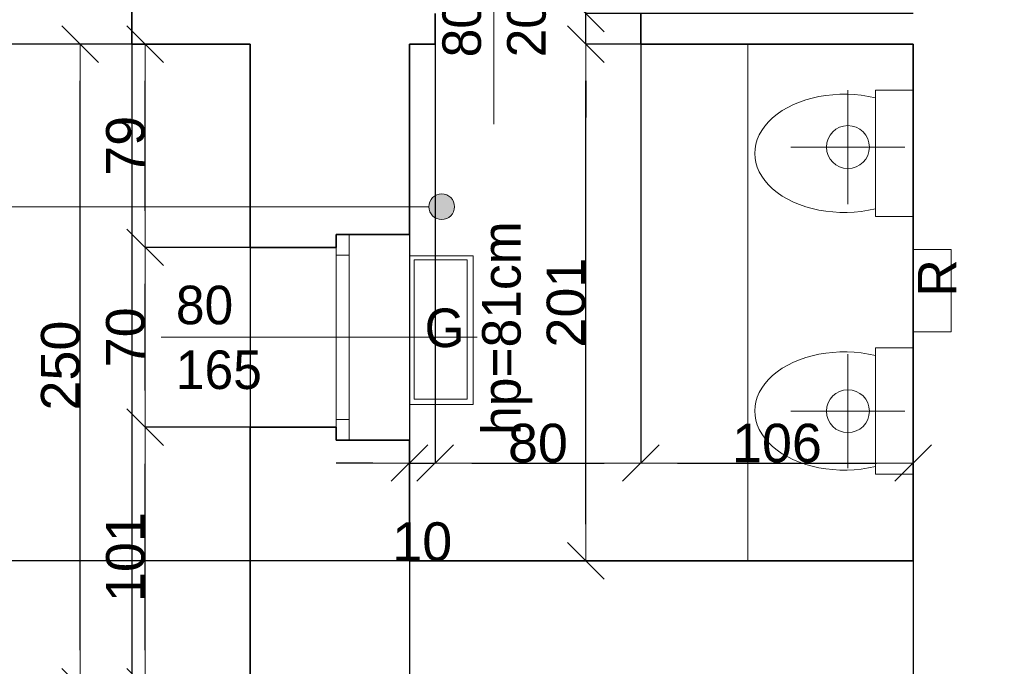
# Model space of a CAD drawing. Header units: metres. Extents: x 7506757 to 756746378, y 5735207 to 582114514.
# Tile 184 of 256: x 7548657 to 7552488, y 5888696 to 5891211. Entities that reach past the tile are written whole.
import ezdxf

# ---------------------------------------------------------------- set-up
doc = ezdxf.new("R2010")
doc.units = ezdxf.units.M
doc.header["$MEASUREMENT"] = 0
doc.header["$PDMODE"] = 2
doc.layers.get('0').update_dxf_attribs({"color": 250, "linetype": 'CONTINUOUS', "lineweight": 100, "plot": 0})
doc.layers.get('Defpoints').update_dxf_attribs({"linetype": 'CONTINUOUS'})
for name, color, linetype, lineweight in [('ELEKTRYKA141', 7, 'CONTINUOUS', 0), ('m_kominy1', 7, 'CONTINUOUS', 13), ('m_kominy100', 51, 'CONTINUOUS', 13), ('M_OCIANA6', 5, 'CONTINUOUS', 35), ('m_ociany1', 7, 'CONTINUOUS', 13), ('M_OPISY1', 7, 'CONTINUOUS', 13), ('M_OPISY141', 7, 'CONTINUOUS', 0), ('m_umeblowanie1', 7, 'CONTINUOUS', 13), ('opis1', 7, 'CONTINUOUS', 13), ('opis95', 2, 'CONTINUOUS', 25)]:
    doc.layers.add(name, color=color, linetype=linetype, lineweight=lineweight)
doc.layers.add('M_OPISY', color=7, linetype='CONTINUOUS')
doc.layers.add('PWYMIAR', color=7, linetype='CONTINUOUS')
doc.styles.add('GENERATED_STYLE_1', font='arial.ttf')
doc.styles.add('GENERATED_STYLE_2', font='txt')
doc.dimstyles.new('GENERATED_STYLE__1', dxfattribs={"dimtxt": 150, "dimasz": 142.5, "dimexe": 0.18, "dimexo": 0, "dimgap": 0.09, "dimtad": 1, "dimdec": 0, "dimlfac": 0.1, "dimzin": 0, "dimdsep": 46, "dimtxsty": 'GENERATED_STYLE_1', "dimblk": 'ARROWHEAD_6', "dimblk1": 'ARROWHEAD_6', "dimblk2": 'ARROWHEAD_6', "dimcen": 0.09, "dimclrd": 251, "dimclre": 251, "dimclrt": 7, "dimazin": 0, "dimtfac": 1, "dimtdec": 4, "dimtmove": 0, "dimatfit": 3, "dimfxl": 0, "dimtolj": 1, "dimtzin": 0, "dimarcsym": 0})
doc.dimstyles.new('GENERATED_STYLE__2', dxfattribs={"dimtxt": 150, "dimasz": 142.5, "dimexe": 0.18, "dimexo": 0, "dimgap": 0.09, "dimtad": 1, "dimtih": 1, "dimtoh": 1, "dimdec": 0, "dimlfac": 0.1, "dimzin": 0, "dimdsep": 46, "dimtxsty": 'GENERATED_STYLE_1', "dimblk": 'ARROWHEAD_6', "dimblk1": 'ARROWHEAD_6', "dimblk2": 'ARROWHEAD_6', "dimcen": 0.09, "dimclrd": 251, "dimclre": 251, "dimclrt": 7, "dimazin": 0, "dimtfac": 1, "dimtdec": 4, "dimtmove": 0, "dimatfit": 3, "dimfxl": 0, "dimtolj": 1, "dimtzin": 0, "dimarcsym": 0})
doc.dimstyles.new('GENERATED_STYLE__4', dxfattribs={"dimtxt": 150, "dimasz": 142.5, "dimexe": 0.18, "dimexo": 0, "dimgap": 0.09, "dimtad": 1, "dimtih": 1, "dimtoh": 1, "dimdec": 0, "dimlfac": 0.1, "dimzin": 0, "dimdsep": 46, "dimtxsty": 'GENERATED_STYLE_1', "dimblk": 'ARROWHEAD_6', "dimblk1": 'ARROWHEAD_6', "dimblk2": 'ARROWHEAD_6', "dimcen": 0.09, "dimclrd": 251, "dimclre": 251, "dimclrt": 7, "dimazin": 0, "dimtfac": 1, "dimtdec": 4, "dimtmove": 2, "dimatfit": 3, "dimfxl": 0, "dimtolj": 1, "dimtzin": 0, "dimarcsym": 0})

# ---------------------------------------------------------------- blocks, each defined once
blk = doc.blocks.new('Linia_108', base_point=(607123.4, 339504.4))
at = {"layer": 'M_OPISY1', "linetype": 'Continuous'}
blk.add_hatch(color=256, dxfattribs=at).paths.add_polyline_path([(609220.5, 339504.4), (609216.7, 339523.5), (609205.9, 339539.7), (609189.7, 339550.6), (609170.5, 339554.4), (609151.4, 339550.6), (609135.2, 339539.7), (609124.3, 339523.5), (609120.5, 339504.4), (609124.3, 339485.3), (609135.2, 339469), (609151.4, 339458.2), (609170.5, 339454.4), (609189.7, 339458.2), (609205.9, 339469), (609216.7, 339485.3)], flags=0)
blk.add_circle((609170.5, 339504.4), 50, dxfattribs=at)
at = {"layer": 'M_OPISY141', "linetype": 'Continuous'}
blk.add_line((607123.4, 339504.4), (609120.5, 339504.4), dxfattribs=at)
blk = doc.blocks.new('ARROWHEAD_6')
at = {"color": 0, "linetype": 'Continuous', "lineweight": 0}
for p, q in [((-0.5, -0.5), (0.5, 0.5)), ((0, 0), (-1, 0))]:
    blk.add_line(p, q, dxfattribs=at)
blk = doc.blocks.new('*D5135')
at = {"layer": 'Defpoints', "color": 0, "linetype": 'Continuous', "transparency": 16777216}
for p in [(7550173.4, 5891115.6), (7550273.4, 5891115.6), (7550273.4, 5889486.6)]:
    blk.add_point(p, dxfattribs=at)
at = {"layer": 'PWYMIAR', "color": 251, "linetype": 'Continuous', "lineweight": -2, "transparency": 16777216}
for p, q in [((7550173.4, 5891115.6), (7550173.4, 5889486.4)), ((7550273.4, 5891115.6), (7550273.4, 5889486.4)), ((7550030.9, 5889486.6), (7549888.4, 5889486.6)), ((7550173.4, 5889486.6), (7550273.4, 5889486.6)), ((7550415.9, 5889486.6), (7550558.4, 5889486.6))]:
    blk.add_line(p, q, dxfattribs=at)
at = {"layer": 'PWYMIAR', "color": 251, "linetype": 'Continuous', "lineweight": -2, "transparency": 16777216, "xscale": 142.5, "yscale": 142.5, "zscale": 142.5}
blk.add_blockref('ARROWHEAD_6', (7550173.4, 5889486.6), dxfattribs=at)
at = {"layer": 'PWYMIAR', "color": 251, "linetype": 'Continuous', "lineweight": -2, "transparency": 16777216, "xscale": 142.5, "yscale": 142.5, "zscale": 142.5, "rotation": 180}
blk.add_blockref('ARROWHEAD_6', (7550273.4, 5889486.6), dxfattribs=at)
at = {"layer": 'PWYMIAR', "color": 7, "linetype": 'Continuous', "lineweight": 13, "transparency": 16777216, "insert": (7550223.4, 5889180), "char_height": 150, "attachment_point": 5, "style": 'GENERATED_STYLE_1'}
blk.add_mtext('\\A1;10', dxfattribs=at)
blk = doc.blocks.new('*D5136')
at = {"layer": 'Defpoints', "color": 0, "linetype": 'Continuous', "transparency": 16777216}
for p in [(7550273.4, 5891115.6), (7551073.4, 5891115.6), (7551073.4, 5889486.6)]:
    blk.add_point(p, dxfattribs=at)
at = {"layer": 'PWYMIAR', "color": 251, "linetype": 'Continuous', "lineweight": -2, "transparency": 16777216}
for p, q in [((7550273.4, 5891115.6), (7550273.4, 5889486.4)), ((7551073.4, 5891115.6), (7551073.4, 5889486.4)), ((7550415.9, 5889486.6), (7550930.9, 5889486.6))]:
    blk.add_line(p, q, dxfattribs=at)
at = {"layer": 'PWYMIAR', "color": 251, "linetype": 'Continuous', "lineweight": -2, "transparency": 16777216, "xscale": 142.5, "yscale": 142.5, "zscale": 142.5, "rotation": 180}
blk.add_blockref('ARROWHEAD_6', (7550273.4, 5889486.6), dxfattribs=at)
at = {"layer": 'PWYMIAR', "color": 251, "linetype": 'Continuous', "lineweight": -2, "transparency": 16777216, "xscale": 142.5, "yscale": 142.5, "zscale": 142.5}
blk.add_blockref('ARROWHEAD_6', (7551073.4, 5889486.6), dxfattribs=at)
at = {"layer": 'PWYMIAR', "color": 7, "linetype": 'Continuous', "lineweight": 13, "transparency": 16777216, "insert": (7550673.4, 5889563.3), "char_height": 150, "attachment_point": 5, "style": 'GENERATED_STYLE_1'}
blk.add_mtext('\\A1;80', dxfattribs=at)
blk = doc.blocks.new('*D5137')
at = {"layer": 'Defpoints', "color": 0, "linetype": 'Continuous', "transparency": 16777216}
for p in [(7551073.4, 5891115.6), (7552133.4, 5891115.6), (7552133.4, 5889486.6)]:
    blk.add_point(p, dxfattribs=at)
at = {"layer": 'PWYMIAR', "color": 251, "linetype": 'Continuous', "lineweight": -2, "transparency": 16777216}
for p, q in [((7551073.4, 5891115.6), (7551073.4, 5889486.4)), ((7552133.4, 5891115.6), (7552133.4, 5889486.4)), ((7551215.9, 5889486.6), (7551990.9, 5889486.6))]:
    blk.add_line(p, q, dxfattribs=at)
at = {"layer": 'PWYMIAR', "color": 251, "linetype": 'Continuous', "lineweight": -2, "transparency": 16777216, "xscale": 142.5, "yscale": 142.5, "zscale": 142.5, "rotation": 180}
blk.add_blockref('ARROWHEAD_6', (7551073.4, 5889486.6), dxfattribs=at)
at = {"layer": 'PWYMIAR', "color": 251, "linetype": 'Continuous', "lineweight": -2, "transparency": 16777216, "xscale": 142.5, "yscale": 142.5, "zscale": 142.5}
blk.add_blockref('ARROWHEAD_6', (7552133.4, 5889486.6), dxfattribs=at)
at = {"layer": 'PWYMIAR', "color": 7, "linetype": 'Continuous', "lineweight": 13, "transparency": 16777216, "insert": (7551603.4, 5889563.3), "char_height": 150, "attachment_point": 5, "style": 'GENERATED_STYLE_1'}
blk.add_mtext('\\A1;106', dxfattribs=at)
blk = doc.blocks.new('*D5242')
at = {"layer": 'Defpoints', "color": 0, "linetype": 'Continuous', "transparency": 16777216}
for p in [(7550860.1, 5891115.6), (7552133.4, 5891115.6), (7552133.4, 5889105.6)]:
    blk.add_point(p, dxfattribs=at)
at = {"layer": 'PWYMIAR', "color": 251, "linetype": 'Continuous', "lineweight": -2, "transparency": 16777216}
for p, q in [((7552133.4, 5891115.6), (7550860, 5891115.6)), ((7550860.1, 5889248.1), (7550860.1, 5890973.1)), ((7552133.4, 5889105.6), (7550860, 5889105.6))]:
    blk.add_line(p, q, dxfattribs=at)
at = {"layer": 'PWYMIAR', "color": 251, "linetype": 'Continuous', "lineweight": -2, "transparency": 16777216, "xscale": 142.5, "yscale": 142.5, "zscale": 142.5}
for p, rotation in [((7550860.1, 5891115.6), 90), ((7550860.1, 5889105.6), 270)]:
    blk.add_blockref('ARROWHEAD_6', p, dxfattribs=dict(at, rotation=rotation))
at = {"layer": 'PWYMIAR', "color": 7, "linetype": 'Continuous', "lineweight": 13, "transparency": 16777216, "insert": (7550783.5, 5890110.6), "char_height": 150, "attachment_point": 5, "rotation": 90, "style": 'GENERATED_STYLE_1'}
blk.add_mtext('\\A1;201', dxfattribs=at)
blk = doc.blocks.new('*D5243')
at = {"layer": 'Defpoints', "color": 0, "linetype": 'Continuous', "transparency": 16777216}
for p in [(7550860.1, 5891235.6), (7552133.4, 5891235.6), (7552133.4, 5891115.6)]:
    blk.add_point(p, dxfattribs=at)
at = {"layer": 'PWYMIAR', "color": 251, "linetype": 'Continuous', "lineweight": -2, "transparency": 16777216}
for p, q in [((7550860.1, 5891378.1), (7550860.1, 5891720)), ((7552133.4, 5891235.6), (7550860, 5891235.6)), ((7550860.1, 5891115.6), (7550860.1, 5891235.6)), ((7552133.4, 5891115.6), (7550860, 5891115.6)), ((7550860.1, 5890973.1), (7550860.1, 5890830.6))]:
    blk.add_line(p, q, dxfattribs=at)
at = {"layer": 'PWYMIAR', "color": 251, "linetype": 'Continuous', "lineweight": -2, "transparency": 16777216, "xscale": 142.5, "yscale": 142.5, "zscale": 142.5}
for p, rotation in [((7550860.1, 5891235.6), 270), ((7550860.1, 5891115.6), 90)]:
    blk.add_blockref('ARROWHEAD_6', p, dxfattribs=dict(at, rotation=rotation))
at = {"layer": 'PWYMIAR', "color": 7, "linetype": 'Continuous', "lineweight": 13, "transparency": 16777216, "insert": (7550784.7, 5891620.3), "char_height": 150, "attachment_point": 5, "rotation": 90, "style": 'GENERATED_STYLE_1'}
blk.add_mtext('\\A1;12', dxfattribs=at)
blk = doc.blocks.new('*D5244')
at = {"layer": 'Defpoints', "color": 0, "linetype": 'Continuous', "transparency": 16777216}
for p in [(7550860.1, 5892265.6), (7551653.4, 5892265.6), (7552133.4, 5891235.6)]:
    blk.add_point(p, dxfattribs=at)
at = {"layer": 'PWYMIAR', "color": 251, "linetype": 'Continuous', "lineweight": -2, "transparency": 16777216}
for p, q in [((7551653.4, 5892265.6), (7550860, 5892265.6)), ((7550860.1, 5891378.1), (7550860.1, 5892123.1)), ((7552133.4, 5891235.6), (7550860, 5891235.6))]:
    blk.add_line(p, q, dxfattribs=at)
at = {"layer": 'PWYMIAR', "color": 251, "linetype": 'Continuous', "lineweight": -2, "transparency": 16777216, "xscale": 142.5, "yscale": 142.5, "zscale": 142.5}
for p, rotation in [((7550860.1, 5892265.6), 90), ((7550860.1, 5891235.6), 270)]:
    blk.add_blockref('ARROWHEAD_6', p, dxfattribs=dict(at, rotation=rotation))
at = {"layer": 'PWYMIAR', "color": 7, "linetype": 'Continuous', "lineweight": 13, "transparency": 16777216, "insert": (7550783.4, 5891750.6), "char_height": 150, "attachment_point": 5, "rotation": 90, "style": 'GENERATED_STYLE_1'}
blk.add_mtext('\\A1;103', dxfattribs=at)
blk = doc.blocks.new('*D5279')
at = {"layer": 'Defpoints', "color": 0, "linetype": 'Continuous', "transparency": 16777216}
for p in [(7547693.4, 5891115.6), (7549093.4, 5891115.6), (7549093.4, 5887248.3)]:
    blk.add_point(p, dxfattribs=at)
at = {"layer": 'PWYMIAR', "color": 251, "linetype": 'Continuous', "lineweight": -2, "transparency": 16777216}
for p, q in [((7547693.4, 5891115.6), (7547693.4, 5887248.1)), ((7549093.4, 5891115.6), (7549093.4, 5887248.1)), ((7547835.9, 5887248.3), (7548950.9, 5887248.3))]:
    blk.add_line(p, q, dxfattribs=at)
at = {"layer": 'PWYMIAR', "color": 251, "linetype": 'Continuous', "lineweight": -2, "transparency": 16777216, "xscale": 142.5, "yscale": 142.5, "zscale": 142.5, "rotation": 180}
blk.add_blockref('ARROWHEAD_6', (7547693.4, 5887248.3), dxfattribs=at)
at = {"layer": 'PWYMIAR', "color": 251, "linetype": 'Continuous', "lineweight": -2, "transparency": 16777216, "xscale": 142.5, "yscale": 142.5, "zscale": 142.5}
blk.add_blockref('ARROWHEAD_6', (7549093.4, 5887248.3), dxfattribs=at)
at = {"layer": 'PWYMIAR', "color": 7, "linetype": 'Continuous', "lineweight": 13, "transparency": 16777216, "insert": (7548393.4, 5887325), "char_height": 150, "attachment_point": 5, "style": 'GENERATED_STYLE_1'}
blk.add_mtext('\\A1;140', dxfattribs=at)
blk = doc.blocks.new('*D5280')
at = {"layer": 'Defpoints', "color": 0, "linetype": 'Continuous', "transparency": 16777216}
for p in [(7549093.4, 5891115.6), (7549553.4, 5888615.6), (7549553.4, 5887248.3)]:
    blk.add_point(p, dxfattribs=at)
at = {"layer": 'PWYMIAR', "color": 251, "linetype": 'Continuous', "lineweight": -2, "transparency": 16777216}
for p, q in [((7549093.4, 5891115.6), (7549093.4, 5887248.1)), ((7549553.4, 5888615.6), (7549553.4, 5887248.1)), ((7549235.9, 5887248.3), (7549410.9, 5887248.3))]:
    blk.add_line(p, q, dxfattribs=at)
at = {"layer": 'PWYMIAR', "color": 251, "linetype": 'Continuous', "lineweight": -2, "transparency": 16777216, "xscale": 142.5, "yscale": 142.5, "zscale": 142.5, "rotation": 180}
blk.add_blockref('ARROWHEAD_6', (7549093.4, 5887248.3), dxfattribs=at)
at = {"layer": 'PWYMIAR', "color": 251, "linetype": 'Continuous', "lineweight": -2, "transparency": 16777216, "xscale": 142.5, "yscale": 142.5, "zscale": 142.5}
blk.add_blockref('ARROWHEAD_6', (7549553.4, 5887248.3), dxfattribs=at)
at = {"layer": 'PWYMIAR', "color": 7, "linetype": 'Continuous', "lineweight": 13, "transparency": 16777216, "insert": (7549323.4, 5887325), "char_height": 150, "attachment_point": 5, "style": 'GENERATED_STYLE_1'}
blk.add_mtext('\\A1;46', dxfattribs=at)
blk = doc.blocks.new('*D5283')
at = {"layer": 'Defpoints', "color": 0, "linetype": 'Continuous', "transparency": 16777216}
for p in [(7531907.1, 5889105.6), (7552133.4, 5889105.6), (7527313.4, 5889055.6)]:
    blk.add_point(p, dxfattribs=at)
at = {"layer": 'PWYMIAR', "color": 251, "linetype": 'Continuous', "lineweight": -2, "transparency": 16777216}
for p, q in [((7531907.1, 5889248.1), (7531907.1, 5889490.2)), ((7552133.4, 5889105.6), (7531906.9, 5889105.6)), ((7531907.1, 5889055.6), (7531907.1, 5889105.6)), ((7527313.4, 5889055.6), (7531907.3, 5889055.6)), ((7531907.1, 5888913.1), (7531907.1, 5888770.6))]:
    blk.add_line(p, q, dxfattribs=at)
at = {"layer": 'PWYMIAR', "color": 251, "linetype": 'Continuous', "lineweight": -2, "transparency": 16777216, "xscale": 142.5, "yscale": 142.5, "zscale": 142.5}
for p, rotation in [((7531907.1, 5889105.6), 270), ((7531907.1, 5889055.6), 90)]:
    blk.add_blockref('ARROWHEAD_6', p, dxfattribs=dict(at, rotation=rotation))
at = {"layer": 'PWYMIAR', "color": 7, "linetype": 'Continuous', "lineweight": 13, "transparency": 16777216, "insert": (7531830.8, 5889440.4), "char_height": 150, "attachment_point": 5, "rotation": 90, "style": 'GENERATED_STYLE_1'}
blk.add_mtext('\\A1;5', dxfattribs=at)
blk = doc.blocks.new('*D5284')
at = {"layer": 'Defpoints', "color": 0, "linetype": 'Continuous', "transparency": 16777216}
for p in [(7531907.1, 5889235.6), (7532713.4, 5889235.6), (7552133.4, 5889105.6)]:
    blk.add_point(p, dxfattribs=at)
at = {"layer": 'PWYMIAR', "color": 251, "linetype": 'Continuous', "lineweight": -2, "transparency": 16777216}
for p, q in [((7531907.1, 5889378.1), (7531907.1, 5889721.5)), ((7532713.4, 5889235.6), (7531906.9, 5889235.6)), ((7531907.1, 5889105.6), (7531907.1, 5889235.6)), ((7552133.4, 5889105.6), (7531906.9, 5889105.6)), ((7531907.1, 5888963.1), (7531907.1, 5888820.6))]:
    blk.add_line(p, q, dxfattribs=at)
at = {"layer": 'PWYMIAR', "color": 251, "linetype": 'Continuous', "lineweight": -2, "transparency": 16777216, "xscale": 142.5, "yscale": 142.5, "zscale": 142.5}
for p, rotation in [((7531907.1, 5889235.6), 270), ((7531907.1, 5889105.6), 90)]:
    blk.add_blockref('ARROWHEAD_6', p, dxfattribs=dict(at, rotation=rotation))
at = {"layer": 'PWYMIAR', "color": 7, "linetype": 'Continuous', "lineweight": 13, "transparency": 16777216, "insert": (7531830.4, 5889621.1), "char_height": 150, "attachment_point": 5, "rotation": 90, "style": 'GENERATED_STYLE_1'}
blk.add_mtext('\\A1;13', dxfattribs=at)
blk = doc.blocks.new('*D5285')
at = {"layer": 'Defpoints', "color": 0, "linetype": 'Continuous', "transparency": 16777216}
for p in [(7531907.1, 5891115.6), (7549553.4, 5891115.6), (7532713.4, 5889235.6)]:
    blk.add_point(p, dxfattribs=at)
at = {"layer": 'PWYMIAR', "color": 251, "linetype": 'Continuous', "lineweight": -2, "transparency": 16777216}
for p, q in [((7549553.4, 5891115.6), (7531906.9, 5891115.6)), ((7531907.1, 5889378.1), (7531907.1, 5890973.1)), ((7532713.4, 5889235.6), (7531906.9, 5889235.6))]:
    blk.add_line(p, q, dxfattribs=at)
at = {"layer": 'PWYMIAR', "color": 251, "linetype": 'Continuous', "lineweight": -2, "transparency": 16777216, "xscale": 142.5, "yscale": 142.5, "zscale": 142.5}
for p, rotation in [((7531907.1, 5891115.6), 90), ((7531907.1, 5889235.6), 270)]:
    blk.add_blockref('ARROWHEAD_6', p, dxfattribs=dict(at, rotation=rotation))
at = {"layer": 'PWYMIAR', "color": 7, "linetype": 'Continuous', "lineweight": 13, "transparency": 16777216, "insert": (7531830.5, 5890175.6), "char_height": 150, "attachment_point": 5, "rotation": 90, "style": 'GENERATED_STYLE_1'}
blk.add_mtext('\\A1;188', dxfattribs=at)
blk = doc.blocks.new('*D5286')
at = {"layer": 'Defpoints', "color": 0, "linetype": 'Continuous', "transparency": 16777216}
for p in [(7531907.1, 5891565.6), (7543943.4, 5891565.6), (7549553.4, 5891115.6)]:
    blk.add_point(p, dxfattribs=at)
at = {"layer": 'PWYMIAR', "color": 251, "linetype": 'Continuous', "lineweight": -2, "transparency": 16777216}
for p, q in [((7543943.4, 5891565.6), (7531906.9, 5891565.6)), ((7531907.1, 5891258.1), (7531907.1, 5891423.1)), ((7549553.4, 5891115.6), (7531906.9, 5891115.6))]:
    blk.add_line(p, q, dxfattribs=at)
at = {"layer": 'PWYMIAR', "color": 251, "linetype": 'Continuous', "lineweight": -2, "transparency": 16777216, "xscale": 142.5, "yscale": 142.5, "zscale": 142.5}
for p, rotation in [((7531907.1, 5891565.6), 90), ((7531907.1, 5891115.6), 270)]:
    blk.add_blockref('ARROWHEAD_6', p, dxfattribs=dict(at, rotation=rotation))
at = {"layer": 'PWYMIAR', "color": 7, "linetype": 'Continuous', "lineweight": 13, "transparency": 16777216, "insert": (7531830.8, 5891340.6), "char_height": 150, "attachment_point": 5, "rotation": 90, "style": 'GENERATED_STYLE_1'}
blk.add_mtext('\\A1;45', dxfattribs=at)
blk = doc.blocks.new('*D5296')
at = {"layer": 'Defpoints', "color": 0, "linetype": 'Continuous', "transparency": 16777216}
for p in [(7544393.4, 5891565.6), (7549553.4, 5891115.6), (7549553.4, 5886859.1)]:
    blk.add_point(p, dxfattribs=at)
at = {"layer": 'PWYMIAR', "color": 251, "linetype": 'Continuous', "lineweight": -2, "transparency": 16777216}
for p, q in [((7544393.4, 5891565.6), (7544393.4, 5886858.9)), ((7549553.4, 5891115.6), (7549553.4, 5886858.9)), ((7544535.9, 5886859.1), (7549410.9, 5886859.1))]:
    blk.add_line(p, q, dxfattribs=at)
at = {"layer": 'PWYMIAR', "color": 251, "linetype": 'Continuous', "lineweight": -2, "transparency": 16777216, "xscale": 142.5, "yscale": 142.5, "zscale": 142.5, "rotation": 180}
blk.add_blockref('ARROWHEAD_6', (7544393.4, 5886859.1), dxfattribs=at)
at = {"layer": 'PWYMIAR', "color": 251, "linetype": 'Continuous', "lineweight": -2, "transparency": 16777216, "xscale": 142.5, "yscale": 142.5, "zscale": 142.5}
blk.add_blockref('ARROWHEAD_6', (7549553.4, 5886859.1), dxfattribs=at)
at = {"layer": 'PWYMIAR', "color": 7, "linetype": 'Continuous', "lineweight": 13, "transparency": 16777216, "insert": (7546973.4, 5886935.8), "char_height": 150, "attachment_point": 5, "style": 'GENERATED_STYLE_1'}
blk.add_mtext('\\A1;516', dxfattribs=at)
blk = doc.blocks.new('*D5297')
at = {"layer": 'Defpoints', "color": 0, "linetype": 'Continuous', "transparency": 16777216}
for p in [(7549553.4, 5891115.6), (7550173.4, 5889105.6), (7550173.4, 5886859.1)]:
    blk.add_point(p, dxfattribs=at)
at = {"layer": 'PWYMIAR', "color": 251, "linetype": 'Continuous', "lineweight": -2, "transparency": 16777216}
for p, q in [((7549553.4, 5891115.6), (7549553.4, 5886858.9)), ((7550173.4, 5889105.6), (7550173.4, 5886858.9)), ((7549695.9, 5886859.1), (7550030.9, 5886859.1))]:
    blk.add_line(p, q, dxfattribs=at)
at = {"layer": 'PWYMIAR', "color": 251, "linetype": 'Continuous', "lineweight": -2, "transparency": 16777216, "xscale": 142.5, "yscale": 142.5, "zscale": 142.5, "rotation": 180}
blk.add_blockref('ARROWHEAD_6', (7549553.4, 5886859.1), dxfattribs=at)
at = {"layer": 'PWYMIAR', "color": 251, "linetype": 'Continuous', "lineweight": -2, "transparency": 16777216, "xscale": 142.5, "yscale": 142.5, "zscale": 142.5}
blk.add_blockref('ARROWHEAD_6', (7550173.4, 5886859.1), dxfattribs=at)
at = {"layer": 'PWYMIAR', "color": 7, "linetype": 'Continuous', "lineweight": 13, "transparency": 16777216, "insert": (7549863.4, 5886935.8), "char_height": 150, "attachment_point": 5, "style": 'GENERATED_STYLE_1'}
blk.add_mtext('\\A1;62', dxfattribs=at)
blk = doc.blocks.new('*D5298')
at = {"layer": 'Defpoints', "color": 0, "linetype": 'Continuous', "transparency": 16777216}
for p in [(7550173.4, 5889105.6), (7552133.4, 5889105.6), (7552133.4, 5886859.1)]:
    blk.add_point(p, dxfattribs=at)
at = {"layer": 'PWYMIAR', "color": 251, "linetype": 'Continuous', "lineweight": -2, "transparency": 16777216}
for p, q in [((7550173.4, 5889105.6), (7550173.4, 5886858.9)), ((7552133.4, 5889105.6), (7552133.4, 5886858.9)), ((7550315.9, 5886859.1), (7551990.9, 5886859.1))]:
    blk.add_line(p, q, dxfattribs=at)
at = {"layer": 'PWYMIAR', "color": 251, "linetype": 'Continuous', "lineweight": -2, "transparency": 16777216, "xscale": 142.5, "yscale": 142.5, "zscale": 142.5, "rotation": 180}
blk.add_blockref('ARROWHEAD_6', (7550173.4, 5886859.1), dxfattribs=at)
at = {"layer": 'PWYMIAR', "color": 251, "linetype": 'Continuous', "lineweight": -2, "transparency": 16777216, "xscale": 142.5, "yscale": 142.5, "zscale": 142.5}
blk.add_blockref('ARROWHEAD_6', (7552133.4, 5886859.1), dxfattribs=at)
at = {"layer": 'PWYMIAR', "color": 7, "linetype": 'Continuous', "lineweight": 13, "transparency": 16777216, "insert": (7551153.4, 5886935.8), "char_height": 150, "attachment_point": 5, "style": 'GENERATED_STYLE_1'}
blk.add_mtext('\\A1;196', dxfattribs=at)
blk = doc.blocks.new('*D5299')
at = {"layer": 'Defpoints', "color": 0, "linetype": 'Continuous', "transparency": 16777216}
for p in [(7552563.4, 5889235.6), (7552133.4, 5889105.6), (7552563.4, 5886859.1)]:
    blk.add_point(p, dxfattribs=at)
at = {"layer": 'PWYMIAR', "color": 251, "linetype": 'Continuous', "lineweight": -2, "transparency": 16777216}
for p, q in [((7552563.4, 5889235.6), (7552563.4, 5886858.9)), ((7552133.4, 5889105.6), (7552133.4, 5886858.9)), ((7552275.9, 5886859.1), (7552420.9, 5886859.1))]:
    blk.add_line(p, q, dxfattribs=at)
at = {"layer": 'PWYMIAR', "color": 251, "linetype": 'Continuous', "lineweight": -2, "transparency": 16777216, "xscale": 142.5, "yscale": 142.5, "zscale": 142.5, "rotation": 180}
blk.add_blockref('ARROWHEAD_6', (7552133.4, 5886859.1), dxfattribs=at)
at = {"layer": 'PWYMIAR', "color": 251, "linetype": 'Continuous', "lineweight": -2, "transparency": 16777216, "xscale": 142.5, "yscale": 142.5, "zscale": 142.5}
blk.add_blockref('ARROWHEAD_6', (7552563.4, 5886859.1), dxfattribs=at)
at = {"layer": 'PWYMIAR', "color": 7, "linetype": 'Continuous', "lineweight": 13, "transparency": 16777216, "insert": (7552348.4, 5886935.8), "char_height": 150, "attachment_point": 5, "style": 'GENERATED_STYLE_1'}
blk.add_mtext('\\A1;43', dxfattribs=at)
blk = doc.blocks.new('*D5372')
at = {"layer": 'Defpoints', "color": 0, "linetype": 'Continuous', "transparency": 16777216}
for p in [(7549145.9, 5889625.6), (7549553.4, 5889625.6), (7549553.4, 5888615.6)]:
    blk.add_point(p, dxfattribs=at)
at = {"layer": 'PWYMIAR', "color": 251, "linetype": 'Continuous', "lineweight": -2, "transparency": 16777216}
for p, q in [((7549553.4, 5889625.6), (7549145.7, 5889625.6)), ((7549145.9, 5888758.1), (7549145.9, 5889483.1)), ((7549553.4, 5888615.6), (7549145.7, 5888615.6))]:
    blk.add_line(p, q, dxfattribs=at)
at = {"layer": 'PWYMIAR', "color": 251, "linetype": 'Continuous', "lineweight": -2, "transparency": 16777216, "xscale": 142.5, "yscale": 142.5, "zscale": 142.5}
for p, rotation in [((7549145.9, 5889625.6), 90), ((7549145.9, 5888615.6), 270)]:
    blk.add_blockref('ARROWHEAD_6', p, dxfattribs=dict(at, rotation=rotation))
at = {"layer": 'PWYMIAR', "color": 7, "linetype": 'Continuous', "lineweight": 13, "transparency": 16777216, "insert": (7549069.2, 5889120.6), "char_height": 150, "attachment_point": 5, "rotation": 90, "style": 'GENERATED_STYLE_1'}
blk.add_mtext('\\A1;101', dxfattribs=at)
blk = doc.blocks.new('*D5373')
at = {"layer": 'Defpoints', "color": 0, "linetype": 'Continuous', "transparency": 16777216}
for p in [(7549145.9, 5890325.6), (7549553.4, 5890325.6), (7549553.4, 5889625.6)]:
    blk.add_point(p, dxfattribs=at)
at = {"layer": 'PWYMIAR', "color": 251, "linetype": 'Continuous', "lineweight": -2, "transparency": 16777216}
for p, q in [((7549553.4, 5890325.6), (7549145.7, 5890325.6)), ((7549145.9, 5889768.1), (7549145.9, 5890183.1)), ((7549553.4, 5889625.6), (7549145.7, 5889625.6))]:
    blk.add_line(p, q, dxfattribs=at)
at = {"layer": 'PWYMIAR', "color": 251, "linetype": 'Continuous', "lineweight": -2, "transparency": 16777216, "xscale": 142.5, "yscale": 142.5, "zscale": 142.5}
for p, rotation in [((7549145.9, 5890325.6), 90), ((7549145.9, 5889625.6), 270)]:
    blk.add_blockref('ARROWHEAD_6', p, dxfattribs=dict(at, rotation=rotation))
at = {"layer": 'PWYMIAR', "color": 7, "linetype": 'Continuous', "lineweight": 13, "transparency": 16777216, "insert": (7549069.2, 5889975.6), "char_height": 150, "attachment_point": 5, "rotation": 90, "style": 'GENERATED_STYLE_1'}
blk.add_mtext('\\A1;70', dxfattribs=at)
blk = doc.blocks.new('*D5374')
at = {"layer": 'Defpoints', "color": 0, "linetype": 'Continuous', "transparency": 16777216}
for p in [(7549145.9, 5891115.6), (7549553.4, 5891115.6), (7549553.4, 5890325.6)]:
    blk.add_point(p, dxfattribs=at)
at = {"layer": 'PWYMIAR', "color": 251, "linetype": 'Continuous', "lineweight": -2, "transparency": 16777216}
for p, q in [((7549553.4, 5891115.6), (7549145.7, 5891115.6)), ((7549145.9, 5890468.1), (7549145.9, 5890973.1)), ((7549553.4, 5890325.6), (7549145.7, 5890325.6))]:
    blk.add_line(p, q, dxfattribs=at)
at = {"layer": 'PWYMIAR', "color": 251, "linetype": 'Continuous', "lineweight": -2, "transparency": 16777216, "xscale": 142.5, "yscale": 142.5, "zscale": 142.5}
for p, rotation in [((7549145.9, 5891115.6), 90), ((7549145.9, 5890325.6), 270)]:
    blk.add_blockref('ARROWHEAD_6', p, dxfattribs=dict(at, rotation=rotation))
at = {"layer": 'PWYMIAR', "color": 7, "linetype": 'Continuous', "lineweight": 13, "transparency": 16777216, "insert": (7549069.2, 5890720.6), "char_height": 150, "attachment_point": 5, "rotation": 90, "style": 'GENERATED_STYLE_1'}
blk.add_mtext('\\A1;79', dxfattribs=at)
blk = doc.blocks.new('*D5375')
at = {"layer": 'Defpoints', "color": 0, "linetype": 'Continuous', "transparency": 16777216}
for p in [(7548892.6, 5891115.6), (7549553.4, 5891115.6), (7549553.4, 5888615.6)]:
    blk.add_point(p, dxfattribs=at)
at = {"layer": 'PWYMIAR', "color": 251, "linetype": 'Continuous', "lineweight": -2, "transparency": 16777216}
for p, q in [((7549553.4, 5891115.6), (7548892.4, 5891115.6)), ((7548892.6, 5888758.1), (7548892.6, 5890973.1)), ((7549553.4, 5888615.6), (7548892.4, 5888615.6))]:
    blk.add_line(p, q, dxfattribs=at)
at = {"layer": 'PWYMIAR', "color": 251, "linetype": 'Continuous', "lineweight": -2, "transparency": 16777216, "xscale": 142.5, "yscale": 142.5, "zscale": 142.5}
for p, rotation in [((7548892.6, 5891115.6), 90), ((7548892.6, 5888615.6), 270)]:
    blk.add_blockref('ARROWHEAD_6', p, dxfattribs=dict(at, rotation=rotation))
at = {"layer": 'PWYMIAR', "color": 7, "linetype": 'Continuous', "lineweight": 13, "transparency": 16777216, "insert": (7548816, 5889865.6), "char_height": 150, "attachment_point": 5, "rotation": 90, "style": 'GENERATED_STYLE_1'}
blk.add_mtext('\\A1;250', dxfattribs=at)

msp = doc.modelspace()

# ---------------------------------------------------------------- linework, layer by layer
at = {"layer": 'ELEKTRYKA141', "linetype": 'Continuous', "flags": 128}
msp.add_lwpolyline([(7552280.6, 5890317.8), (7552134.4, 5890317.8), (7552134.4, 5889996.3), (7552280.6, 5889996.3)], close=True, dxfattribs=at)
at = {"layer": 'm_kominy1', "linetype": 'Continuous'}
for p, q in [((7551879.2, 5890937), (7551879.2, 5890494.1)), ((7552100.6, 5890715.5), (7551657.7, 5890715.5)), ((7550192.4, 5890276.7), (7550398.2, 5890276.7)), ((7550192.4, 5889735.5), (7550192.4, 5890276.7)), ((7550398.2, 5890276.7), (7550398.2, 5889735.5)), ((7551879.2, 5889909.7), (7551879.2, 5889466.8)), ((7550398.2, 5889735.5), (7550192.4, 5889735.5)), ((7552100.6, 5889688.2), (7551657.7, 5889688.2))]:
    msp.add_line(p, q, dxfattribs=at)
for centre in [(7551879.2, 5890715.5), (7551879.2, 5889688.2)]:
    msp.add_circle(centre, 83.6, dxfattribs=at)
at = {"layer": 'm_kominy100', "linetype": 'Continuous'}
for p, q in [((7550421.4, 5890293.2), (7550173.4, 5890293.2)), ((7550173.4, 5890293.2), (7550173.4, 5889714.6)), ((7550421.4, 5889714.6), (7550421.4, 5890293.2)), ((7550173.4, 5889714.6), (7550421.4, 5889714.6))]:
    msp.add_line(p, q, dxfattribs=at)
at = {"layer": 'M_OCIANA6', "linetype": 'Continuous'}
for p, q in [((7549093.4, 5891380.6), (7549093.4, 5891115.6)), ((7550273.4, 5891115.6), (7550273.4, 5891235.6)), ((7551073.4, 5891115.6), (7551073.4, 5891235.6)), ((7549553.4, 5891115.6), (7549093.4, 5891115.6)), ((7549553.4, 5890325.6), (7549553.4, 5891115.6)), ((7550273.4, 5891115.6), (7550173.4, 5891115.6)), ((7550173.4, 5890375.6), (7550173.4, 5891115.6)), ((7552133.4, 5891115.6), (7551073.4, 5891115.6)), ((7552133.4, 5891115.6), (7552133.4, 5889105.6)), ((7549888.4, 5890375.6), (7550173.4, 5890375.6)), ((7549888.4, 5890375.6), (7549888.4, 5890325.6)), ((7549888.4, 5890325.6), (7549553.4, 5890325.6)), ((7549553.4, 5888615.6), (7549553.4, 5889625.6)), ((7549888.4, 5889625.6), (7549553.4, 5889625.6)), ((7549888.4, 5889575.6), (7549888.4, 5889625.6)), ((7549888.4, 5889575.6), (7550173.4, 5889575.6)), ((7550173.4, 5889105.6), (7550173.4, 5889575.6)), ((7552133.4, 5889105.6), (7550173.4, 5889105.6))]:
    msp.add_line(p, q, dxfattribs=at)
at = {"layer": 'm_ociany1'}
msp.add_line((7551490.4, 5891115.6), (7551490.4, 5889105.6), dxfattribs=at)
at = {"layer": 'M_OPISY141', "linetype": 'Continuous'}
for p, q in [((7550502.4, 5891742.7), (7550502.4, 5890804.7)), ((7551986.4, 5890445.3), (7551986.4, 5890937.3)), ((7551986.4, 5890937.3), (7552133.4, 5890937.3)), ((7552133.4, 5890937.3), (7552133.4, 5890445.3)), ((7552133.4, 5890445.3), (7551986.4, 5890445.3)), ((7549207.3, 5889975.6), (7550437, 5889975.6)), ((7551986.4, 5889443), (7551986.4, 5889935)), ((7551986.4, 5889935), (7552133.4, 5889935)), ((7552133.4, 5889935), (7552133.4, 5889443)), ((7552133.4, 5889443), (7551986.4, 5889443))]:
    msp.add_line(p, q, dxfattribs=at)
for centre in [(7551865, 5890691.3), (7551865, 5889689)]:
    msp.add_ellipse(centre, major_axis=(348.2, 0), ratio=0.66055, start_param=1.214694, end_param=5.068491, dxfattribs=at)
at = {"layer": 'm_umeblowanie1', "linetype": 'Continuous'}
for p, q in [((7549093.4, 5891115.6), (7544883.4, 5891115.6)), ((7549888.4, 5890375.6), (7549888.4, 5889625.6)), ((7549938.4, 5890375.6), (7549938.4, 5889575.6)), ((7550173.4, 5890375.6), (7550173.4, 5889575.6)), ((7549553.4, 5890325.6), (7549553.4, 5889625.6)), ((7549888.4, 5890295.6), (7549938.4, 5890295.6)), ((7549888.4, 5889655.6), (7549938.4, 5889655.6))]:
    msp.add_line(p, q, dxfattribs=at)

# ---------------------------------------------------------------- block references
at = {"layer": 'M_OPISY', "linetype": 'Continuous'}
msp.add_blockref('Linia_108', (7548252, 5890483.6), dxfattribs=at)

# ---------------------------------------------------------------- texts
at = {"layer": 'opis1', "linetype": 'Continuous', "insert": (7550301.6, 5891064.7), "char_height": 150, "width": 563.056, "attachment_point": 1, "rotation": 90, "line_spacing_factor": 1.007581, "style": 'GENERATED_STYLE_2'}
msp.add_mtext('{80\\P202}', dxfattribs=at)
at = {"layer": 'opis1', "linetype": 'Continuous', "char_height": 150, "attachment_point": 3, "rotation": 90, "style": 'GENERATED_STYLE_2'}
for s, insert in [('{hp=81cm}', (7550456.1, 5890426.7)), ('{R}', (7552151.6, 5890279.2))]:
    msp.add_mtext(s, dxfattribs=dict(at, insert=insert))
at = {"layer": 'opis1', "linetype": 'Continuous', "insert": (7549264.8, 5890176.4), "char_height": 150, "width": 349.992, "attachment_point": 1, "line_spacing_factor": 1.007581, "style": 'GENERATED_STYLE_2'}
msp.add_mtext('{80\\P165}', dxfattribs=at)
at = {"layer": 'opis95', "linetype": 'Continuous', "insert": (7550232.4, 5890087.5), "char_height": 150, "attachment_point": 1, "style": 'GENERATED_STYLE_2'}
msp.add_mtext('{G}', dxfattribs=at)

# ---------------------------------------------------------------- dimensions: what is measured, and where the dimension line sits
at = {"layer": 'PWYMIAR', "color": 251, "linetype": 'Continuous', "lineweight": 13}
for base, p1, p2, picture, middle in [((7550860.1, 5892265.6), (7552133.4, 5891235.6), (7551653.4, 5892265.6), '*D5244', (7550783.4, 5891750.6)), ((7550860.1, 5891235.6), (7552133.4, 5891115.6), (7552133.4, 5891235.6), '*D5243', (7550784.7, 5891620.3)), ((7531907.1, 5891565.6), (7549553.4, 5891115.6), (7543943.4, 5891565.6), '*D5286', (7531830.8, 5891340.6)), ((7531907.1, 5891115.6), (7532713.4, 5889235.6), (7549553.4, 5891115.6), '*D5285', (7531830.5, 5890175.6)), ((7548892.6, 5891115.6), (7549553.4, 5888615.6), (7549553.4, 5891115.6), '*D5375', (7548816, 5889865.6)), ((7549145.9, 5891115.6), (7549553.4, 5890325.6), (7549553.4, 5891115.6), '*D5374', (7549069.2, 5890720.6)), ((7550860.1, 5891115.6), (7552133.4, 5889105.6), (7552133.4, 5891115.6), '*D5242', (7550783.5, 5890110.6)), ((7549145.9, 5890325.6), (7549553.4, 5889625.6), (7549553.4, 5890325.6), '*D5373', (7549069.2, 5889975.6)), ((7531907.1, 5889235.6), (7552133.4, 5889105.6), (7532713.4, 5889235.6), '*D5284', (7531830.4, 5889621.1)), ((7549145.9, 5889625.6), (7549553.4, 5888615.6), (7549553.4, 5889625.6), '*D5372', (7549069.2, 5889120.6)), ((7531907.1, 5889105.6), (7527313.4, 5889055.6), (7552133.4, 5889105.6), '*D5283', (7531830.8, 5889440.4))]:
    dim = msp.add_linear_dim(base=base, p1=p1, p2=p2, angle=90, dimstyle='GENERATED_STYLE__1', dxfattribs=at)
    dim.commit()
    dim.dimension.update_dxf_attribs({"geometry": picture, "text_midpoint": middle})
for base, p1, p2, dimstyle, picture, middle in [((7549553.4, 5886859.1), (7544393.4, 5891565.6), (7549553.4, 5891115.6), 'GENERATED_STYLE__2', '*D5296', (7546973.4, 5886935.8)), ((7549093.4, 5887248.3), (7547693.4, 5891115.6), (7549093.4, 5891115.6), 'GENERATED_STYLE__2', '*D5279', (7548393.4, 5887325)), ((7549553.4, 5887248.3), (7549093.4, 5891115.6), (7549553.4, 5888615.6), 'GENERATED_STYLE__2', '*D5280', (7549323.4, 5887325)), ((7550173.4, 5886859.1), (7549553.4, 5891115.6), (7550173.4, 5889105.6), 'GENERATED_STYLE__2', '*D5297', (7549863.4, 5886935.8)), ((7550273.4, 5889486.6), (7550173.4, 5891115.6), (7550273.4, 5891115.6), 'GENERATED_STYLE__4', '*D5135', (7550223.4, 5889180)), ((7551073.4, 5889486.6), (7550273.4, 5891115.6), (7551073.4, 5891115.6), 'GENERATED_STYLE__4', '*D5136', (7550673.4, 5889563.3)), ((7552133.4, 5889486.6), (7551073.4, 5891115.6), (7552133.4, 5891115.6), 'GENERATED_STYLE__2', '*D5137', (7551603.4, 5889563.3)), ((7552563.4, 5886859.1), (7552133.4, 5889105.6), (7552563.4, 5889235.6), 'GENERATED_STYLE__2', '*D5299', (7552348.4, 5886935.8)), ((7552133.4, 5886859.1), (7550173.4, 5889105.6), (7552133.4, 5889105.6), 'GENERATED_STYLE__2', '*D5298', (7551153.4, 5886935.8))]:
    dim = msp.add_linear_dim(base=base, p1=p1, p2=p2, dimstyle=dimstyle, dxfattribs=at)
    dim.commit()
    dim.dimension.update_dxf_attribs({"geometry": picture, "text_midpoint": middle})

doc.saveas('drawing.dxf')
